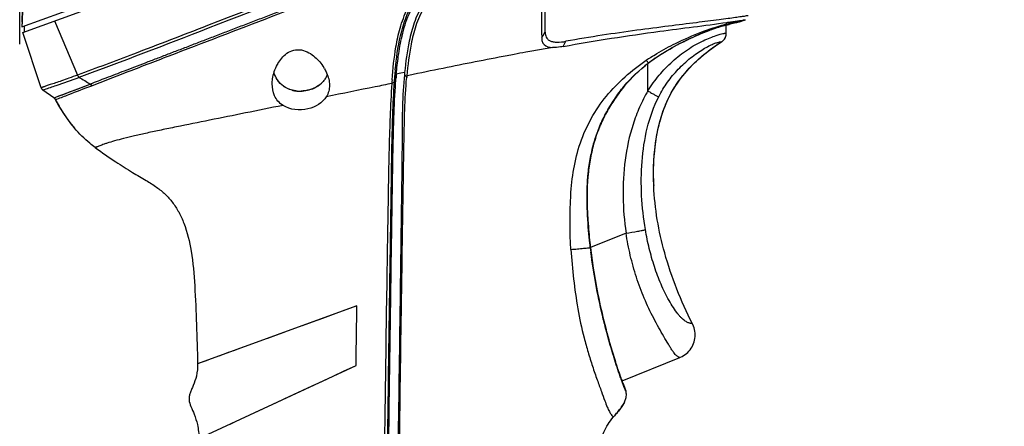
# Model space of a CAD drawing. Header units: millimetres. Extents: x 451 to 748, y 223 to 418.
# Tile 20 of 24: x 570 to 623, y 358 to 380. Entities that reach past the tile are written whole.
import ezdxf

# ---------------------------------------------------------------- set-up
doc = ezdxf.new("R2010")
doc.units = ezdxf.units.MM
doc.header["$LTSCALE"] = 32.67
doc.header["$PDMODE"] = 3
doc.header["$PDSIZE"] = 8
doc.layers.get('0').update_dxf_attribs({"linetype": 'CONTINUOUS'})
doc.layers.get('Defpoints').update_dxf_attribs({"linetype": 'CONTINUOUS'})
doc.layers.add('20_ALL_FEATURES', color=7, linetype='CONTINUOUS')
doc.layers.add('51__DRAFT_DIMS', color=7, linetype='CONTINUOUS')
doc.styles.get("Standard").update_dxf_attribs({"font": 'simfang.ttf'})
doc.dimstyles.new('DIMSTYLE_1', dxfattribs={"dimtxt": 3, "dimasz": 3, "dimexe": 2.5, "dimexo": 0.5, "dimgap": 0.75, "dimtad": 1, "dimdec": 1, "dimlfac": 2, "dimdsep": 46, "dimtxsty": 'STANDARD', "dimblk": '_FILLED', "dimblk1": '_FILLED', "dimblk2": '_FILLED', "dimcen": 0.09, "dimclrd": 256, "dimclre": 256, "dimclrt": 3, "dimadec": 1, "dimazin": 2, "dimtp": 0.3, "dimtm": 0.3, "dimtfac": 1, "dimtdec": 1, "dimtofl": 0, "dimtmove": 0, "dimatfit": 3, "dimldrblk": '_FILLED', "dimfxl": 1, "dimtolj": 1, "dimlwd": -1, "dimarcsym": 0})

# ---------------------------------------------------------------- blocks, each defined once
blk = doc.blocks.new('_FILLED')
at = {"color": 0, "linetype": 'ByBlock'}
blk.add_solid([(0, 0), (-1, 0.167), (-1, -0.167)], dxfattribs=at)
blk = doc.blocks.new('*D69')
at = {"layer": '51__DRAFT_DIMS', "lineweight": -2}
for p, q in [((617.201, 410.651), (644.98, 410.651)), ((589.472, 295.921), (644.98, 295.921))]:
    blk.add_line(p, q, dxfattribs=at)
at = {"layer": '51__DRAFT_DIMS'}
blk.add_line((642.48, 298.921), (642.48, 407.651), dxfattribs=at)
at = {"layer": 'Defpoints', "color": 0}
for p in [(616.701, 410.651), (642.48, 410.651), (588.972, 295.921)]:
    blk.add_point(p, dxfattribs=at)
at = {"layer": '51__DRAFT_DIMS', "linetype": 'ByBlock', "xscale": 3, "yscale": 3, "zscale": 3}
for p, rotation in [((642.48, 410.651), 90), ((642.48, 295.921), 270)]:
    blk.add_blockref('_FILLED', p, dxfattribs=dict(at, rotation=rotation))
at = {"layer": '51__DRAFT_DIMS', "color": 3, "insert": (638.679, 353.222), "char_height": 3, "attachment_point": 2, "rotation": 90}
blk.add_mtext('\\A1;\\A1;{\\C256;229.5}', dxfattribs=at)
blk = doc.blocks.new('*D71')
at = {"layer": '51__DRAFT_DIMS', "lineweight": -2}
for p, q in [((617.201, 410.651), (661.86, 410.651)), ((591.718, 276.282), (661.86, 276.282))]:
    blk.add_line(p, q, dxfattribs=at)
at = {"layer": '51__DRAFT_DIMS'}
blk.add_line((659.36, 279.282), (659.36, 407.651), dxfattribs=at)
at = {"layer": 'Defpoints', "color": 0}
for p in [(616.701, 410.651), (659.36, 410.651), (591.218, 276.282)]:
    blk.add_point(p, dxfattribs=at)
at = {"layer": '51__DRAFT_DIMS', "linetype": 'ByBlock', "xscale": 3, "yscale": 3, "zscale": 3}
for p, rotation in [((659.36, 410.651), 90), ((659.36, 276.282), 270)]:
    blk.add_blockref('_FILLED', p, dxfattribs=dict(at, rotation=rotation))
at = {"layer": '51__DRAFT_DIMS', "color": 3, "insert": (655.558, 343.414), "char_height": 3, "attachment_point": 2, "rotation": 90}
blk.add_mtext('\\A1;\\A1;{\\C256;268.7}', dxfattribs=at)
blk = doc.blocks.new('*D83')
at = {"layer": '51__DRAFT_DIMS', "lineweight": -2}
for p, q in [((569.646, 379.065), (569.646, 416.685)), ((621.781, 388.032), (621.781, 416.685))]:
    blk.add_line(p, q, dxfattribs=at)
at = {"layer": '51__DRAFT_DIMS'}
blk.add_line((618.781, 414.185), (572.646, 414.185), dxfattribs=at)
at = {"layer": 'Defpoints', "color": 0}
for p in [(569.646, 414.185), (621.781, 387.532), (569.646, 378.565)]:
    blk.add_point(p, dxfattribs=at)
at = {"layer": '51__DRAFT_DIMS', "linetype": 'ByBlock', "xscale": 3, "yscale": 3, "zscale": 3, "rotation": 180}
blk.add_blockref('_FILLED', (569.646, 414.185), dxfattribs=at)
at = {"layer": '51__DRAFT_DIMS', "linetype": 'ByBlock', "xscale": 3, "yscale": 3, "zscale": 3}
blk.add_blockref('_FILLED', (621.781, 414.185), dxfattribs=at)
at = {"layer": '51__DRAFT_DIMS', "color": 3, "insert": (595.683, 417.987), "char_height": 3, "attachment_point": 2}
blk.add_mtext('\\A1;\\A1;{\\C256;104.3}', dxfattribs=at)

msp = doc.modelspace()

# ---------------------------------------------------------------- linework, layer by layer
at = {"layer": '20_ALL_FEATURES', "color": 7}
for p, q in [((569.764, 379.999), (620.234, 398.369)), ((569.809, 379.696), (620.287, 398.069)), ((597.964, 379.717), (597.964, 382.82)), ((569.914, 379.734), (569.914, 380.054)), ((571.524, 380.321), (572.761, 377.4)), ((607.722, 379.66), (607.722, 380.102)), ((607.722, 379.659), (607.722, 380.102)), ((607.872, 380.127), (607.872, 380.127)), ((607.872, 380.127), (607.872, 380.127)), ((608.436, 380.338), (608.502, 380.347)), ((608.502, 380.347), (608.757, 380.387)), ((608.502, 380.348), (608.611, 380.364)), ((570.811, 376.719), (569.809, 379.696)), ((598.284, 378.879), (597.964, 378.822)), ((598.356, 378.892), (598.284, 378.879)), ((607.145, 378.983), (607.465, 379.194)), ((607.465, 379.194), (607.5, 379.218)), ((597.137, 378.673), (596.915, 378.633)), ((603.499, 376.546), (603.499, 378.024)), ((603.519, 378.045), (603.651, 378.144)), ((583.351, 377.54), (583.351, 377.54)), ((586.227, 377.418), (586.227, 377.418)), ((589.94, 377.424), (589.827, 377.049)), ((589.942, 377.452), (589.94, 377.424)), ((590.185, 377.502), (589.942, 377.452)), ((590.388, 377.544), (590.185, 377.502)), ((590.615, 377.384), (590.508, 377.362)), ((570.811, 376.719), (570.812, 376.716)), ((570.812, 376.716), (570.827, 376.682)), ((571.676, 376.241), (573.445, 376.914)), ((572.799, 376.669), (572.976, 376.736)), ((572.976, 376.736), (573.445, 376.914)), ((589.7, 376.962), (589.699, 376.949)), ((589.827, 377.049), (589.826, 377.037)), ((570.846, 376.651), (570.87, 376.623)), ((570.87, 376.623), (570.884, 376.611)), ((570.901, 376.597), (570.928, 376.607)), ((570.901, 376.597), (570.903, 376.598)), ((571.492, 376.168), (570.901, 376.597)), ((570.903, 376.598), (570.928, 376.607)), ((571.492, 376.168), (571.565, 376.197)), ((572.553, 376.575), (572.799, 376.669)), ((571.492, 376.168), (571.498, 376.163)), ((571.498, 376.164), (571.522, 376.143)), ((571.522, 376.143), (571.543, 376.119)), ((571.543, 376.119), (571.561, 376.092)), ((571.561, 376.092), (571.759, 375.731)), ((571.567, 376.081), (571.651, 376.111)), ((571.567, 376.081), (571.567, 376.082)), ((571.567, 376.081), (571.759, 375.731)), ((571.759, 375.731), (572.043, 375.274)), ((572.021, 375.308), (572.043, 375.274)), ((572.043, 375.274), (572.347, 374.848)), ((572.347, 374.848), (572.601, 374.534)), ((572.347, 374.848), (572.597, 374.539)), ((572.601, 374.534), (572.597, 374.539)), ((603.813, 371.444), (603.802, 371.849)), ((603.813, 371.43), (603.813, 371.444)), ((602.322, 368.883), (600.4, 368.106)), ((587.818, 364.968), (579.233, 361.843)), ((605.933, 363.931), (605.931, 363.934)), ((605.933, 363.931), (605.931, 363.934)), ((605.957, 363.871), (605.933, 363.931)), ((581.492, 362.665), (581.174, 362.549)), ((602.106, 360.919), (605.214, 362.175)), ((605.214, 362.175), (605.256, 362.193)), ((579.305, 357.81), (587.771, 361.758)), ((602.162, 360.78), (602.163, 360.781)), ((602.206, 359.716), (602.232, 359.765)), ((602.232, 359.765), (602.255, 359.815)), ((602.255, 359.815), (602.26, 359.825)), ((602.255, 359.815), (602.26, 359.825)), ((602.263, 359.833), (602.26, 359.825)), ((601.975, 359.373), (602.012, 359.422)), ((602.012, 359.422), (602.049, 359.471)), ((602.049, 359.471), (602.084, 359.52)), ((602.117, 359.568), (602.148, 359.617)), ((602.148, 359.617), (602.178, 359.667)), ((602.178, 359.666), (602.206, 359.716)), ((601.696, 359.039), (601.631, 358.963)), ((601.695, 359.038), (601.727, 359.075)), ((601.727, 359.075), (601.77, 359.126)), ((601.727, 359.075), (601.77, 359.125)), ((601.77, 359.125), (601.813, 359.176))]:
    msp.add_line(p, q, dxfattribs=at)
for points in [[(570.022, 383.451), (569.976, 383.055), (569.933, 382.644), (569.894, 382.219), (569.858, 381.78), (569.828, 381.327), (569.801, 380.86), (569.778, 380.379), (569.773, 380.252)], [(597.964, 379.717), (597.964, 380.009), (597.964, 380.314), (597.964, 380.63), (597.964, 380.957), (597.964, 381.296), (597.964, 382.023)], [(608.611, 380.364), (608.654, 380.371), (608.739, 380.384)], [(608.739, 380.384), (608.752, 380.386), (608.757, 380.387)], [(607.5, 379.218), (607.533, 379.245), (607.565, 379.275), (607.594, 379.307), (607.621, 379.342), (607.645, 379.379), (607.666, 379.418), (607.684, 379.459), (607.698, 379.501), (607.709, 379.543), (607.717, 379.587)], [(607.717, 379.587), (607.721, 379.631), (607.722, 379.659)], [(604.248, 375.249), (604.36, 375.57), (604.481, 375.872), (604.614, 376.162), (604.758, 376.44), (604.915, 376.707), (605.086, 376.971), (605.275, 377.233), (605.482, 377.491), (605.706, 377.747), (605.951, 378.001), (606.216, 378.252), (606.502, 378.5), (606.811, 378.744), (607.145, 378.983)], [(570.811, 376.719), (570.826, 376.683), (570.846, 376.651)], [(571.492, 376.168), (571.494, 376.169), (571.5, 376.171), (571.512, 376.176), (571.533, 376.184), (571.565, 376.197)], [(571.677, 376.241), (571.763, 376.275), (571.857, 376.311), (571.945, 376.345), (572.033, 376.378), (572.125, 376.414)], [(572.125, 376.414), (572.334, 376.493), (572.553, 376.575)], [(571.567, 376.082), (571.566, 376.085), (571.571, 376.086), (571.582, 376.086), (571.597, 376.092)], [(571.597, 376.092), (571.618, 376.102), (571.65, 376.111)], [(603.802, 371.851), (603.805, 372.37), (603.826, 372.861), (603.863, 373.32), (603.915, 373.752), (603.98, 374.16), (604.058, 374.545), (604.147, 374.907), (604.248, 375.249), (604.36, 375.57), (604.481, 375.872), (604.614, 376.162)], [(603.813, 371.43), (603.802, 371.851), (603.805, 372.37), (603.826, 372.861), (603.863, 373.32), (603.915, 373.752), (603.98, 374.16), (604.058, 374.545), (604.147, 374.907)], [(587.818, 364.968), (587.167, 364.73), (586.546, 364.504), (585.956, 364.29), (585.398, 364.087), (584.87, 363.895)], [(583.888, 363.537), (583.433, 363.371), (582.999, 363.214)], [(605.256, 362.193), (605.341, 362.234), (605.422, 362.281), (605.501, 362.335), (605.575, 362.394), (605.646, 362.458), (605.711, 362.527), (605.772, 362.601), (605.827, 362.679), (605.877, 362.762), (605.92, 362.847), (605.957, 362.936), (605.988, 363.027), (606.012, 363.12), (606.029, 363.214), (606.039, 363.309), (606.043, 363.405), (606.039, 363.501), (606.029, 363.595), (606.011, 363.689), (605.988, 363.781), (605.957, 363.871)], [(605.956, 363.873), (605.956, 363.874), (605.933, 363.931)], [(582.588, 363.064), (582.199, 362.922), (581.492, 362.665)], [(580.881, 362.443), (580.614, 362.346), (580.371, 362.257)], [(579.417, 361.91), (579.279, 361.86), (579.245, 361.847)], [(579.79, 362.045), (579.643, 361.992), (579.417, 361.91)], [(583.062, 359.562), (583.487, 359.76), (583.933, 359.969), (584.404, 360.188), (584.896, 360.418), (585.412, 360.659), (585.958, 360.912), (586.534, 361.179), (587.139, 361.461), (587.771, 361.758)], [(581.584, 358.873), (582.278, 359.196), (582.659, 359.374)], [(601.813, 359.176), (601.855, 359.226), (601.896, 359.275), (601.936, 359.324), (601.975, 359.373)], [(601.813, 359.176), (601.855, 359.226), (601.896, 359.275), (601.936, 359.324)], [(602.049, 359.471), (602.083, 359.52), (602.117, 359.569)], [(580.982, 358.592), (581.272, 358.727), (581.584, 358.873)]]:
    msp.add_lwpolyline(points, dxfattribs=at)
for centre, radius, start, end in [((623.692, 378.117), 53.961, 177.7325, 178.0009), ((610.346, 370.524), 9.943, 103.8648, 106.074), ((611.777, 366.088), 14.572, 103.8194, 105.547), ((603.667, 394.298), 14.813, 289.7716, 289.9718), ((531.045, 419.954), 78.084, 328.71385, 328.98215), ((607.16, 379.66), 0.561, 356.0138, 359.936), ((536.081, 412.361), 71.182, 331.99866, 332.25307), ((611.881, 366.245), 14.479, 117.2117, 118.5952), ((607.179, 379.648), 0.536, 302.2729, 306.9381), ((645.093, 120.521), 262.57, 100.79511, 101.56157), ((631.943, 188.693), 193.143, 100.63694, 100.75066), ((630.23, 197.812), 183.865, 100.43955, 100.63712), ((628.427, 207.667), 173.845, 100.09222, 100.36922), ((610.228, 368.081), 12.2, 122.5737, 123.9759), ((609.186, 370.639), 9.321, 124.5863, 127.5557), ((585.467, 376.916), 2.204, 149.8421, 151.4953), ((583.928, 376.511), 2.474, 29.8045, 31.6448), ((616.638, 375.024), 26.888, 174.8029, 175.2773), ((614.035, 375.26), 24.274, 174.276, 174.8019), ((629.626, 373.887), 39.843, 174.9064, 175.1634), ((601.572, 376.399), 11.242, 174.1542, 174.6991), ((589.611, 376.709), 1.054, 32.5381, 37.2546), ((602.046, 376.31), 11.586, 174.7917, 175.2183), ((773.789, -510.404), 906.488, 101.538434, 101.658048), ((584.678, 377.895), 1.369, 211.8844, 214.1608), ((584.676, 377.893), 1.366, 212.402, 214.0236), ((584.79, 378.26), 1.716, 294.907, 296.297), ((584.811, 378.219), 1.67, 296.2896, 299.1005), ((584.832, 378.18), 1.625, 299.1186, 299.8185), ((585.045, 377.913), 1.282, 320.8383, 322.1642), ((619.28, 374.885), 29.653, 175.6232, 175.9832), ((620.516, 374.703), 30.779, 175.2769, 175.6285), ((571.055, 376.805), 0.259, 207.7527, 215.7969), ((571.056, 376.805), 0.26, 215.7643, 223.8168), ((584.723, 378.134), 1.597, 255.543, 262.3434), ((584.737, 378.229), 1.693, 262.2926, 263.9215), ((584.739, 378.247), 1.711, 263.9194, 264.4296), ((584.738, 378.24), 1.704, 264.4328, 265.3519), ((584.741, 378.281), 1.745, 265.3549, 267.1201), ((584.745, 378.353), 1.818, 267.1343, 272.072), ((584.771, 378.301), 1.761, 290.8891, 294.8974), ((571.345, 375.965), 0.25, 45.0757, 54.0429), ((571.345, 375.966), 0.25, 37.9741, 45.0664), ((571.345, 375.965), 0.251, 27.5436, 37.9607), ((579.707, 380.322), 9.179, 207.5183, 210.0871), ((579.152, 379.999), 8.536, 210.0812, 213.3392), ((578.816, 379.781), 8.136, 213.3589, 214.2697), ((578.576, 379.617), 7.846, 214.26, 216.8603), ((578.349, 379.448), 7.563, 216.8698, 218.0261), ((578.161, 379.3), 7.322, 218.0193, 220.5536), ((617.925, 372.036), 14.125, 180.8485, 182.3999), ((628.891, 371.465), 28.687, 184.4411, 186.7318), ((630.064, 371.604), 29.872, 186.7586, 187.1991), ((604.73, 363.41), 1.311, 24.6925, 26.8935), ((634.446, 372.383), 34.323, 194.5526, 195.1923), ((604.724, 363.407), 1.317, 23.594, 24.6934), ((634.597, 372.423), 34.479, 195.1925, 196.7787), ((633.692, 372.152), 33.534, 196.7805, 197.5984), ((641.581, 374.467), 41.726, 199.1465, 199.7307), ((600.98, 360.388), 1.398, 332.2966, 336.2597), ((601.229, 360.279), 1.127, 336.6684, 341.1198)]:
    msp.add_arc(centre, radius, start, end, dxfattribs=at)
for points, knots in [([(619.556, 394.62), (618.541, 394.227), (617.016, 393.646), (614.987, 392.861), (613.462, 392.279), (611.937, 391.697), (609.909, 390.907), (606.349, 389.554), (601.276, 387.598), (595.197, 385.266), (590.151, 383.328), (586.639, 381.98), (584.656, 381.22), (583.431, 380.748), (582.461, 380.371), (581.74, 380.1), (581.028, 379.827), (580.327, 379.551), (579.633, 379.292), (579.065, 379.072), (578.619, 378.895), (578.179, 378.731), (577.643, 378.53), (577.02, 378.278), (576.413, 378.06), (575.84, 377.83), (575.133, 377.563), (574.338, 377.256), (573.725, 377.023), (573.445, 376.914)], [0, 0, 0, 0, 0.066078, 0.09912, 0.132164, 0.16521, 0.198258, 0.264355, 0.396518, 0.528496, 0.659803, 0.724796, 0.756965, 0.788784, 0.804527, 0.820159, 0.835604, 0.850834, 0.86588, 0.880606, 0.887841, 0.895032, 0.9091, 0.92265, 0.935807, 0.948282, 0.960167, 0.981713, 1, 1, 1, 1]), ([(573.526, 376.831), (574.134, 377.068), (575.523, 377.602), (578.754, 378.844), (583.358, 380.607), (589.198, 382.845), (597.258, 385.937), (607.404, 389.828), (615.53, 392.949), (619.597, 394.507)], [0, 0, 0, 0, 0.039675, 0.090499, 0.210444, 0.339366, 0.470754, 0.735229, 1, 1, 1, 1]), ([(607.299, 390.664), (604.199, 389.473), (598.013, 387.095), (588.834, 383.563), (581.425, 380.707), (576.103, 378.654), (573.767, 377.771), (572.761, 377.4)], [0, 0, 0, 0, 0.269279, 0.537435, 0.797489, 0.913118, 1, 1, 1, 1]), ([(572.847, 377.282), (575.18, 378.146), (580.488, 380.199), (588.885, 383.431), (598.061, 386.961), (604.249, 389.34), (607.35, 390.531)], [0, 0, 0, 0, 0.201899, 0.461905, 0.730343, 1, 1, 1, 1]), ([(589.714, 377.148), (589.759, 377.74), (589.856, 378.676), (590.13, 379.96), (590.509, 381.007), (591.147, 381.999), (592.063, 382.805), (593.136, 383.414), (594.269, 383.918), (595.422, 384.385), (596.968, 384.993), (598.908, 385.743), (601.243, 386.628), (603.194, 387.355), (604.759, 387.928), (605.934, 388.354), (607.115, 388.763), (608.111, 389.069), (608.921, 389.265), (609.535, 389.382), (610.154, 389.453), (610.777, 389.379), (611.328, 389.098), (611.753, 388.678), (612.09, 388.209), (612.458, 387.58), (612.826, 386.81), (613.277, 385.73), (613.687, 384.638), (614.046, 383.626), (614.232, 383.09), (614.304, 382.88)], [0, 0, 0, 0, 0.052675, 0.083341, 0.116277, 0.150942, 0.186798, 0.223266, 0.259992, 0.296783, 0.333632, 0.407414, 0.481272, 0.555174, 0.592135, 0.6291, 0.666068, 0.703031, 0.721507, 0.739975, 0.758404, 0.776692, 0.79466, 0.812182, 0.829227, 0.845743, 0.87684, 0.904801, 0.94963, 0.980298, 1, 1, 1, 1]), ([(589.882, 377.681), (589.944, 378.299), (590.073, 379.266), (590.451, 380.561), (590.957, 381.561), (591.745, 382.429), (592.746, 383.091), (593.842, 383.619), (594.977, 384.09), (596.124, 384.544), (597.661, 385.143), (599.588, 385.882), (601.906, 386.757), (603.844, 387.474), (605.397, 388.04), (606.564, 388.456), (607.543, 388.78), (608.334, 389.007), (608.933, 389.153), (609.533, 389.269), (610.131, 389.34), (610.722, 389.276), (611.241, 389.009), (611.642, 388.608), (612.065, 388.013), (612.472, 387.243), (612.865, 386.354), (613.261, 385.36), (613.623, 384.377), (613.938, 383.478), (614.101, 383.006), (614.165, 382.823)], [0, 0, 0, 0, 0.056489, 0.088535, 0.122371, 0.157589, 0.193891, 0.230923, 0.268252, 0.305717, 0.343241, 0.418374, 0.493579, 0.56882, 0.606447, 0.644047, 0.681581, 0.700303, 0.718991, 0.73762, 0.755959, 0.773664, 0.790871, 0.807926, 0.824797, 0.857206, 0.886958, 0.913274, 0.954595, 0.982351, 1, 1, 1, 1]), ([(589.942, 377.452), (589.971, 377.771), (590.046, 378.459), (590.234, 379.552), (590.593, 380.741), (591.293, 381.905), (592.392, 382.808), (593.677, 383.457), (595.017, 384.016), (596.371, 384.551), (597.73, 385.079), (599.548, 385.777), (601.369, 386.466), (603.196, 387.146), (604.568, 387.65), (605.713, 388.065), (606.633, 388.388), (607.327, 388.62), (608.025, 388.835), (608.732, 389.023), (609.328, 389.147), (609.81, 389.218), (610.173, 389.243), (610.535, 389.212), (610.991, 389.074), (611.459, 388.714), (611.86, 388.176), (612.184, 387.623), (612.455, 387.078), (612.755, 386.412), (613.057, 385.669), (613.35, 384.894), (613.619, 384.154), (613.843, 383.516), (614.027, 382.986), (614.114, 382.734), (614.147, 382.638)], [0, 0, 0, 0, 0.029028, 0.062695, 0.100332, 0.140977, 0.183613, 0.2272, 0.27108, 0.31506, 0.359092, 0.403161, 0.491372, 0.535501, 0.57964, 0.623786, 0.64586, 0.667935, 0.690009, 0.712077, 0.73413, 0.745147, 0.756139, 0.767067, 0.777868, 0.79882, 0.819062, 0.838463, 0.856866, 0.874107, 0.904606, 0.929514, 0.949174, 0.975888, 0.990769, 1, 1, 1, 1]), ([(595.398, 383.734), (595.018, 383.582), (594.261, 383.274), (593.153, 382.765), (592.292, 382.227), (591.719, 381.676), (591.261, 381.071), (590.883, 380.248), (590.564, 379.013), (590.446, 378.111), (590.388, 377.544)], [0, 0, 0, 0, 0.142013, 0.283442, 0.423027, 0.491424, 0.558195, 0.685226, 0.802332, 1, 1, 1, 1]), ([(595.497, 383.611), (595.114, 383.457), (594.351, 383.146), (593.232, 382.634), (592.363, 382.092), (591.789, 381.532), (591.336, 380.918), (590.97, 380.084), (590.668, 378.839), (590.56, 377.932), (590.508, 377.362)], [0, 0, 0, 0, 0.142343, 0.284092, 0.423935, 0.492385, 0.559129, 0.685925, 0.802728, 1, 1, 1, 1]), ([(569.773, 380.252), (569.784, 380.517), (569.833, 381.562), (569.919, 382.607), (570.014, 383.382)], [0, 0, 0, 0, 0.253474, 1, 1, 1, 1]), ([(597.751, 382.738), (597.753, 382.417), (597.76, 381.305), (597.768, 380.194), (597.774, 379.404)], [0, 0, 0, 0, 0.289067, 1, 1, 1, 1]), ([(608.907, 380.601), (608.894, 380.597), (608.836, 380.593), (608.708, 380.568), (608.491, 380.539), (608.184, 380.495), (607.787, 380.441), (607.088, 380.349), (606.021, 380.214), (604.544, 380.031), (602.851, 379.812), (601.003, 379.549), (599.73, 379.338), (599.078, 379.221)], [0, 0, 0, 0, 0.004272, 0.017287, 0.039359, 0.070604, 0.110995, 0.160314, 0.283865, 0.435965, 0.610103, 0.799902, 1, 1, 1, 1]), ([(598.93, 378.942), (600.657, 379.266), (603.601, 379.705), (606.553, 380.073), (607.759, 380.241)], [0, 0, 0, 0, 0.590652, 1, 1, 1, 1]), ([(604.994, 379.111), (605.454, 379.338), (606.32, 379.715), (607.216, 380.015), (607.63, 380.129)], [0, 0, 0, 0, 0.543898, 1, 1, 1, 1]), ([(605.08, 379.032), (605.402, 379.203), (606.058, 379.52), (606.733, 379.797), (607.077, 379.916)], [0, 0, 0, 0, 0.50002, 1, 1, 1, 1]), ([(606.803, 379.811), (606.852, 379.83), (607.022, 379.893), (607.195, 379.951), (607.319, 379.989)], [0, 0, 0, 0, 0.288041, 1, 1, 1, 1]), ([(607.077, 379.916), (607.123, 379.931), (607.294, 379.989), (607.467, 380.042), (607.593, 380.078)], [0, 0, 0, 0, 0.27104, 1, 1, 1, 1]), ([(607.319, 379.989), (607.42, 380.02), (607.573, 380.065), (607.744, 380.108), (607.819, 380.125), (607.85, 380.129), (607.863, 380.131), (607.872, 380.129), (607.872, 380.127)], [0, 0, 0, 0, 0.554772, 0.839702, 0.91762, 0.966049, 0.991413, 1, 1, 1, 1]), ([(607.63, 380.129), (607.778, 380.17), (608.127, 380.261), (608.479, 380.339), (608.684, 380.37)], [0, 0, 0, 0, 0.426789, 1, 1, 1, 1]), ([(607.759, 380.241), (607.828, 380.25), (608.053, 380.282), (608.279, 380.314), (608.436, 380.338)], [0, 0, 0, 0, 0.302386, 1, 1, 1, 1]), ([(607.964, 380.177), (607.991, 380.183), (608.046, 380.197), (608.116, 380.212), (608.171, 380.224), (608.213, 380.232), (608.249, 380.238), (608.275, 380.241), (608.292, 380.243), (608.297, 380.239)], [0, 0, 0, 0, 0.250202, 0.500829, 0.625931, 0.751312, 0.876593, 0.939301, 1, 1, 1, 1]), ([(597.774, 379.404), (597.775, 379.339), (597.789, 379.209), (597.943, 378.951), (598.196, 378.9), (598.356, 378.892)], [0, 0, 0, 0, 0.225698, 0.443772, 1, 1, 1, 1]), ([(597.964, 379.717), (597.964, 379.624), (597.984, 379.479), (598.099, 379.322), (598.233, 379.236), (598.408, 379.187), (598.695, 379.165), (598.923, 379.193), (599.078, 379.221)], [0, 0, 0, 0, 0.195134, 0.291554, 0.398203, 0.523596, 0.669054, 1, 1, 1, 1]), ([(603.499, 376.546), (603.68, 376.841), (604.085, 377.404), (604.803, 378.151), (605.475, 378.683), (606.042, 379.036), (606.455, 379.251), (606.832, 379.409), (607.142, 379.519), (607.369, 379.592), (607.51, 379.629), (607.589, 379.646), (607.63, 379.653), (607.661, 379.657), (607.685, 379.66), (607.701, 379.66), (607.713, 379.661), (607.718, 379.66), (607.722, 379.66), (607.722, 379.659)], [0, 0, 0, 0, 0.192425, 0.38453, 0.574813, 0.667552, 0.755547, 0.833492, 0.895058, 0.938315, 0.966313, 0.976029, 0.983559, 0.989289, 0.99354, 0.996574, 0.998562, 0.999656, 1, 1, 1, 1]), ([(605.26, 379.122), (605.392, 379.19), (605.897, 379.44), (606.415, 379.664), (606.803, 379.811)], [0, 0, 0, 0, 0.264324, 1, 1, 1, 1]), ([(607.501, 379.219), (607.564, 379.266), (607.67, 379.388), (607.715, 379.543), (607.72, 379.621)], [0, 0, 0, 0, 0.500038, 1, 1, 1, 1]), ([(598.93, 378.942), (598.881, 378.932), (598.691, 378.901), (598.497, 378.885), (598.356, 378.892)], [0, 0, 0, 0, 0.26307, 1, 1, 1, 1]), ([(603.651, 378.144), (603.765, 378.228), (604.224, 378.55), (604.71, 378.835), (605.08, 379.032)], [0, 0, 0, 0, 0.251615, 1, 1, 1, 1]), ([(603.66, 378.362), (603.768, 378.431), (604.202, 378.699), (604.652, 378.942), (604.994, 379.111)], [0, 0, 0, 0, 0.251299, 1, 1, 1, 1]), ([(603.802, 371.827), (603.796, 372.208), (603.816, 372.961), (603.943, 374.064), (604.181, 375.112), (604.548, 376.089), (605.062, 376.983), (605.72, 377.798), (606.522, 378.548), (607.135, 378.986), (607.465, 379.194)], [0, 0, 0, 0, 0.132229, 0.260387, 0.384115, 0.503531, 0.620644, 0.739681, 0.864872, 1, 1, 1, 1]), ([(604.082, 376.238), (604.221, 376.507), (604.537, 377.026), (605.022, 377.611), (605.453, 378.033), (605.791, 378.323), (606.134, 378.581), (606.463, 378.798), (606.757, 378.964), (606.998, 379.076), (607.176, 379.142), (607.3, 379.176), (607.379, 379.19), (607.425, 379.195), (607.447, 379.195), (607.458, 379.195), (607.461, 379.194), (607.466, 379.195), (607.465, 379.194)], [0, 0, 0, 0, 0.196136, 0.392898, 0.491086, 0.587918, 0.681758, 0.768967, 0.843598, 0.900859, 0.940863, 0.967115, 0.983659, 0.993478, 0.996519, 0.998535, 0.999655, 1, 1, 1, 1]), ([(583.561, 378.023), (583.622, 378.127), (583.764, 378.331), (584.043, 378.594), (584.411, 378.773), (584.838, 378.781), (585.232, 378.627), (585.656, 378.319), (585.904, 378.019), (586.034, 377.809)], [0, 0, 0, 0, 0.115727, 0.236678, 0.364585, 0.499163, 0.633793, 0.762906, 1, 1, 1, 1]), ([(583.254, 376.933), (583.255, 377.02), (583.283, 377.378), (583.4, 377.728), (583.53, 377.968)], [0, 0, 0, 0, 0.240796, 1, 1, 1, 1]), ([(599.353, 368.006), (599.295, 368.969), (599.275, 370.422), (599.469, 372.346), (599.818, 373.759), (600.411, 375.089), (601.232, 376.291), (602.241, 377.338), (603.01, 377.928), (603.41, 378.198)], [0, 0, 0, 0, 0.249881, 0.374982, 0.499965, 0.624958, 0.749966, 0.875014, 1, 1, 1, 1]), ([(603.504, 378.029), (603.044, 377.675), (602.406, 377.07), (601.711, 376.138), (601.257, 375.392), (600.875, 374.607), (600.588, 373.782), (600.392, 372.932), (600.309, 372.356), (600.28, 372.067)], [0, 0, 0, 0, 0.249702, 0.374753, 0.499809, 0.624857, 0.749895, 0.874957, 1, 1, 1, 1]), ([(600.281, 372.107), (600.311, 372.398), (600.395, 372.964), (600.587, 373.786), (600.859, 374.576), (601.228, 375.346), (601.68, 376.099), (602.388, 377.06), (603.045, 377.682), (603.519, 378.045)], [0, 0, 0, 0, 0.126097, 0.246456, 0.363807, 0.485817, 0.613994, 0.742533, 1, 1, 1, 1]), ([(603.41, 378.198), (603.424, 378.181), (603.451, 378.148), (603.483, 378.101), (603.506, 378.069), (603.515, 378.052), (603.519, 378.046), (603.519, 378.045)], [0, 0, 0, 0, 0.354693, 0.672554, 0.904162, 0.97211, 1, 1, 1, 1]), ([(572.761, 377.4), (572.608, 377.345), (572.322, 377.241), (571.925, 377.1), (571.589, 376.984), (571.315, 376.893), (571.125, 376.83), (571.004, 376.789), (570.935, 376.765), (570.884, 376.746), (570.842, 376.733), (570.827, 376.723), (570.81, 376.722), (570.811, 376.719)], [0, 0, 0, 0, 0.237039, 0.441089, 0.61246, 0.752014, 0.860671, 0.903462, 0.93851, 0.965712, 0.984953, 0.996271, 1, 1, 1, 1]), ([(570.988, 376.628), (571.196, 376.702), (571.817, 376.906), (572.432, 377.129), (572.838, 377.279)], [0, 0, 0, 0, 0.337955, 1, 1, 1, 1]), ([(572.761, 377.4), (572.766, 377.388), (572.778, 377.364), (572.812, 377.328), (572.831, 377.298), (572.847, 377.282)], [0, 0, 0, 0, 0.270708, 0.544127, 1, 1, 1, 1]), ([(572.838, 377.279), (572.947, 377.229), (573.148, 377.103), (573.346, 376.976), (573.445, 376.914)], [0, 0, 0, 0, 0.506616, 1, 1, 1, 1]), ([(586.049, 377.116), (586.068, 377.14), (586.138, 377.234), (586.194, 377.338), (586.227, 377.418)], [0, 0, 0, 0, 0.255689, 1, 1, 1, 1]), ([(586.074, 377.741), (586.116, 377.668), (586.256, 377.393), (586.338, 377.084), (586.34, 376.858)], [0, 0, 0, 0, 0.268679, 1, 1, 1, 1]), ([(590.376, 377.44), (590.322, 376.86), (590.266, 376.022), (590.261, 374.854), (590.252, 373.795), (590.237, 372.353), (590.212, 370.394), (590.176, 367.767), (590.113, 363.052), (590.013, 356.099), (589.898, 346.086), (589.824, 336.243), (589.8, 329.484), (589.805, 326.927)], [0, 0, 0, 0, 0.034563, 0.049803, 0.069378, 0.09745, 0.135456, 0.185691, 0.253491, 0.415477, 0.598632, 0.848144, 1, 1, 1, 1]), ([(589.885, 326.926), (589.88, 329.488), (589.907, 336.258), (589.982, 346.11), (590.097, 356.132), (590.201, 363.923), (590.292, 369.713), (590.341, 373.081), (590.374, 374.719), (590.401, 375.861), (590.448, 376.693), (590.499, 377.278)], [0, 0, 0, 0, 0.152599, 0.403295, 0.586977, 0.749689, 0.867444, 0.931921, 0.950385, 0.965022, 1, 1, 1, 1]), ([(589.889, 376.77), (589.891, 376.809), (589.902, 376.968), (589.915, 377.126), (589.925, 377.246)], [0, 0, 0, 0, 0.243858, 1, 1, 1, 1]), ([(571.651, 376.111), (571.866, 376.187), (572.49, 376.43), (573.114, 376.672), (573.526, 376.831)], [0, 0, 0, 0, 0.341416, 1, 1, 1, 1]), ([(583.835, 375.766), (583.734, 375.83), (583.554, 375.984), (583.31, 376.372), (583.252, 376.713), (583.254, 376.933)], [0, 0, 0, 0, 0.265848, 0.513856, 1, 1, 1, 1]), ([(584.6, 376.541), (584.38, 376.559), (583.965, 376.674), (583.651, 376.969), (583.543, 377.129)], [0, 0, 0, 0, 0.533794, 1, 1, 1, 1]), ([(584.324, 376.587), (584.16, 376.63), (583.859, 376.764), (583.631, 377), (583.545, 377.126)], [0, 0, 0, 0, 0.526346, 1, 1, 1, 1]), ([(584.6, 376.541), (584.689, 376.534), (585.034, 376.532), (585.379, 376.628), (585.603, 376.749)], [0, 0, 0, 0, 0.260456, 1, 1, 1, 1]), ([(585.603, 376.749), (585.648, 376.773), (585.814, 376.873), (585.961, 377.005), (586.049, 377.116)], [0, 0, 0, 0, 0.266239, 1, 1, 1, 1]), ([(585.879, 376.939), (585.861, 376.923), (585.786, 376.861), (585.704, 376.806), (585.64, 376.77)], [0, 0, 0, 0, 0.242434, 1, 1, 1, 1]), ([(589.699, 376.949), (589.403, 376.888), (588.226, 376.649), (587.049, 376.412), (586.168, 376.234)], [0, 0, 0, 0, 0.251755, 1, 1, 1, 1]), ([(586.34, 376.858), (586.341, 376.749), (586.316, 376.53), (586.226, 376.327), (586.168, 376.235)], [0, 0, 0, 0, 0.497196, 1, 1, 1, 1]), ([(589.699, 376.949), (589.656, 376.348), (589.615, 375.353), (589.554, 373.854), (589.527, 372.425), (589.5, 370.85), (589.463, 368.695), (589.404, 364.901), (589.326, 359.477), (589.249, 352.968), (589.177, 346.457), (589.121, 339.947), (589.082, 333.436), (589.069, 329.096), (589.072, 326.926)], [0, 0, 0, 0, 0.036108, 0.059714, 0.089933, 0.121832, 0.15417, 0.2192, 0.349315, 0.479451, 0.609588, 0.739723, 0.86986, 1, 1, 1, 1]), ([(589.826, 377.037), (589.78, 376.437), (589.708, 374.922), (589.67, 372.328), (589.622, 369.249), (589.557, 364.916), (589.481, 359.489), (589.399, 352.977), (589.329, 346.464), (589.273, 339.952), (589.234, 333.439), (589.222, 329.097), (589.225, 326.926)], [0, 0, 0, 0, 0.035972, 0.090798, 0.155299, 0.220269, 0.350219, 0.480175, 0.610131, 0.740087, 0.870043, 1, 1, 1, 1]), ([(589.301, 326.926), (589.299, 329.067), (589.311, 333.35), (589.349, 339.774), (589.404, 346.198), (589.472, 352.622), (589.552, 359.046), (589.627, 364.399), (589.69, 368.677), (589.741, 371.81), (589.78, 374.507), (589.846, 376.136), (589.889, 376.77)], [0, 0, 0, 0, 0.128874, 0.257747, 0.38662, 0.515492, 0.644364, 0.773232, 0.837664, 0.901873, 0.961771, 1, 1, 1, 1]), ([(589.826, 377.037), (589.818, 377.013), (589.782, 376.968), (589.728, 376.951), (589.699, 376.949)], [0, 0, 0, 0, 0.468231, 1, 1, 1, 1]), ([(589.827, 377.049), (589.819, 377.026), (589.783, 376.981), (589.729, 376.964), (589.7, 376.962)], [0, 0, 0, 0, 0.459883, 1, 1, 1, 1]), ([(570.928, 376.607), (570.932, 376.608), (570.952, 376.616), (570.972, 376.623), (570.988, 376.628)], [0, 0, 0, 0, 0.19619, 1, 1, 1, 1]), ([(571.565, 376.197), (571.573, 376.2), (571.61, 376.215), (571.647, 376.229), (571.676, 376.241)], [0, 0, 0, 0, 0.209077, 1, 1, 1, 1]), ([(586.168, 376.235), (585.957, 375.9), (585.155, 375.421), (584.217, 375.523), (583.835, 375.766)], [0, 0, 0, 0, 0.466432, 1, 1, 1, 1]), ([(585.399, 376.656), (585.354, 376.639), (585.163, 376.575), (584.962, 376.542), (584.81, 376.537)], [0, 0, 0, 0, 0.242426, 1, 1, 1, 1]), ([(603.499, 376.546), (603.33, 376.263), (603.03, 375.676), (602.564, 374.443), (602.221, 372.825), (602.117, 370.849), (602.226, 369.534), (602.322, 368.883)], [0, 0, 0, 0, 0.125052, 0.250113, 0.500007, 0.749994, 1, 1, 1, 1]), ([(603.363, 369.072), (603.261, 369.678), (603.124, 370.899), (603.144, 372.738), (603.406, 374.547), (603.808, 375.703), (604.082, 376.238)], [0, 0, 0, 0, 0.252024, 0.503228, 0.753014, 1, 1, 1, 1]), ([(603.499, 376.546), (603.562, 376.509), (603.681, 376.439), (603.847, 376.348), (603.978, 376.282), (604.052, 376.247), (604.082, 376.238)], [0, 0, 0, 0, 0.332104, 0.627671, 0.857193, 1, 1, 1, 1]), ([(583.836, 375.765), (583.161, 375.63), (581.842, 375.366), (579.927, 374.981), (578.412, 374.675), (577.29, 374.444), (576.539, 374.285), (575.864, 374.135), (575.277, 373.995), (574.784, 373.864), (574.437, 373.759), (574.209, 373.683), (574.075, 373.635), (573.963, 373.593), (573.875, 373.559), (573.808, 373.531), (573.765, 373.514), (573.741, 373.503), (573.729, 373.498), (573.724, 373.495), (573.719, 373.494), (573.719, 373.493)], [0, 0, 0, 0, 0.198837, 0.388794, 0.564835, 0.64549, 0.719848, 0.7868, 0.845289, 0.894509, 0.934056, 0.950184, 0.963931, 0.97534, 0.984476, 0.991419, 0.996256, 0.997913, 0.999081, 0.999772, 1, 1, 1, 1]), ([(573.719, 373.493), (573.619, 373.567), (573.216, 373.881), (572.852, 374.242), (572.601, 374.534)], [0, 0, 0, 0, 0.245457, 1, 1, 1, 1]), ([(573.719, 373.493), (574.083, 373.226), (574.745, 372.765), (575.667, 372.189), (576.41, 371.754), (577.01, 371.383), (577.497, 370.996), (577.898, 370.545), (578.235, 370.017), (578.629, 369.151), (578.94, 367.806), (579.097, 365.973), (579.173, 363.948), (579.216, 362.55), (579.233, 361.843)], [0, 0, 0, 0, 0.096432, 0.172221, 0.232091, 0.280488, 0.3227, 0.364592, 0.408615, 0.456211, 0.567083, 0.701125, 0.848982, 1, 1, 1, 1]), ([(600.305, 369.019), (600.258, 369.556), (600.197, 370.585), (600.23, 371.618), (600.281, 372.107)], [0, 0, 0, 0, 0.522894, 1, 1, 1, 1]), ([(605.899, 364.003), (605.281, 365.221), (604.309, 367.636), (603.866, 370.211), (603.813, 371.43)], [0, 0, 0, 0, 0.528114, 1, 1, 1, 1]), ([(600.4, 368.088), (600.39, 368.169), (600.355, 368.479), (600.324, 368.789), (600.305, 369.019)], [0, 0, 0, 0, 0.260508, 1, 1, 1, 1]), ([(602.322, 368.883), (602.53, 368.913), (602.82, 368.958), (603.167, 369.025), (603.306, 369.056), (603.363, 369.072)], [0, 0, 0, 0, 0.596137, 0.831621, 1, 1, 1, 1]), ([(605.214, 362.175), (605.213, 362.175), (605.211, 362.176), (605.206, 362.178), (605.197, 362.182), (605.178, 362.19), (605.146, 362.207), (605.098, 362.238), (605.039, 362.286), (604.969, 362.355), (604.89, 362.45), (604.803, 362.572), (604.706, 362.724), (604.556, 362.974), (604.346, 363.332), (604.076, 363.796), (603.804, 364.299), (603.542, 364.828), (603.298, 365.376), (603.076, 365.938), (602.809, 366.703), (602.534, 367.681), (602.381, 368.48), (602.322, 368.883)], [0, 0, 0, 0, 0.00025, 0.001006, 0.002293, 0.004124, 0.009425, 0.017008, 0.027131, 0.040218, 0.056647, 0.076883, 0.101173, 0.129354, 0.195106, 0.268847, 0.346707, 0.426619, 0.507614, 0.589197, 0.671117, 0.835421, 1, 1, 1, 1]), ([(605.899, 364.003), (605.899, 364.002), (605.896, 364.002), (605.893, 364.002), (605.884, 364.003), (605.868, 364.004), (605.838, 364.008), (605.794, 364.017), (605.737, 364.032), (605.639, 364.067), (605.495, 364.143), (605.35, 364.266), (605.221, 364.403), (605.063, 364.593), (604.861, 364.877), (604.628, 365.261), (604.406, 365.684), (604.201, 366.132), (604.015, 366.598), (603.79, 367.239), (603.558, 368.062), (603.421, 368.734), (603.363, 369.072)], [0, 0, 0, 0, 0.000242, 0.001014, 0.002331, 0.0042, 0.009625, 0.017348, 0.027398, 0.039633, 0.070074, 0.109905, 0.135896, 0.166021, 0.235825, 0.313324, 0.394989, 0.479023, 0.564457, 0.650805, 0.824917, 1, 1, 1, 1]), ([(599.353, 368.006), (599.467, 368.016), (599.64, 368.031), (599.867, 368.053), (600.028, 368.068), (600.169, 368.08), (600.27, 368.088), (600.334, 368.091), (600.368, 368.092), (600.386, 368.091), (600.399, 368.091), (600.4, 368.088)], [0, 0, 0, 0, 0.328328, 0.494985, 0.651498, 0.789013, 0.898691, 0.940339, 0.971743, 0.991863, 1, 1, 1, 1]), ([(599.353, 368.006), (599.386, 367.471), (599.479, 366.403), (599.703, 364.81), (599.981, 363.498), (600.271, 362.469), (600.508, 361.716), (600.75, 361.008), (600.978, 360.393), (601.158, 359.9), (601.291, 359.535), (601.409, 359.286), (601.505, 359.124), (601.573, 359.027), (601.615, 358.987), (601.628, 358.973)], [0, 0, 0, 0, 0.171249, 0.342523, 0.513729, 0.59914, 0.684105, 0.766031, 0.838198, 0.893839, 0.933733, 0.962039, 0.981645, 0.993962, 1, 1, 1, 1]), ([(600.402, 368.102), (600.445, 367.734), (600.645, 366.273), (600.947, 364.827), (601.224, 363.758)], [0, 0, 0, 0, 0.251282, 1, 1, 1, 1]), ([(601.246, 363.658), (601.177, 363.923), (600.831, 365.308), (600.572, 366.715), (600.428, 367.86)], [0, 0, 0, 0, 0.191573, 1, 1, 1, 1]), ([(601.636, 362.288), (601.608, 362.382), (601.47, 362.836), (601.342, 363.294), (601.246, 363.658)], [0, 0, 0, 0, 0.205673, 1, 1, 1, 1]), ([(602.055, 361.016), (602.025, 361.102), (601.878, 361.524), (601.741, 361.949), (601.636, 362.288)], [0, 0, 0, 0, 0.2044, 1, 1, 1, 1]), ([(601.727, 362.013), (601.791, 361.81), (601.882, 361.533), (601.997, 361.203), (602.057, 361.035), (602.101, 360.918), (602.129, 360.842), (602.149, 360.803), (602.156, 360.783), (602.161, 360.78)], [0, 0, 0, 0, 0.487828, 0.668235, 0.803354, 0.896569, 0.955309, 0.987672, 1, 1, 1, 1]), ([(579.233, 361.843), (579.239, 361.622), (579.199, 361.218), (579.039, 360.766), (578.91, 360.466), (578.831, 360.271), (578.777, 360.087), (578.763, 359.839), (578.875, 359.515), (579.072, 359.088), (579.256, 358.512), (579.302, 358.063), (579.305, 357.81)], [0, 0, 0, 0, 0.158463, 0.286998, 0.342588, 0.392706, 0.43785, 0.479849, 0.568754, 0.678967, 0.818489, 1, 1, 1, 1]), ([(602.238, 360.523), (602.224, 360.557), (602.161, 360.72), (602.102, 360.885), (602.055, 361.016)], [0, 0, 0, 0, 0.205313, 1, 1, 1, 1]), ([(602.161, 360.78), (602.161, 360.78), (602.162, 360.78), (602.162, 360.78), (602.162, 360.78)], [0, 0, 0, 0, 0.562779, 1, 1, 1, 1]), ([(602.304, 360.38), (602.304, 360.377), (602.289, 360.395), (602.285, 360.414), (602.26, 360.466), (602.246, 360.502), (602.238, 360.523)], [0, 0, 0, 0, 0.047973, 0.235907, 0.55763, 1, 1, 1, 1]), ([(602.295, 359.915), (602.32, 359.99), (602.354, 360.146), (602.331, 360.306), (602.304, 360.38)], [0, 0, 0, 0, 0.502983, 1, 1, 1, 1]), ([(602.218, 359.738), (602.184, 359.674), (602.031, 359.425), (601.838, 359.205), (601.696, 359.039)], [0, 0, 0, 0, 0.246668, 1, 1, 1, 1]), ([(600.645, 326.926), (600.664, 328.575), (600.693, 331.76), (600.715, 336.355), (600.719, 340.624), (600.712, 343.997), (600.704, 346.584), (600.698, 348.464), (600.693, 350.308), (600.69, 352.117), (600.692, 353.599), (600.697, 354.763), (600.701, 355.62), (600.724, 356.475), (600.828, 357.336), (601.095, 358.2), (601.428, 358.722), (601.631, 358.963)], [0, 0, 0, 0, 0.153491, 0.296342, 0.427698, 0.550792, 0.610199, 0.66849, 0.725723, 0.781877, 0.836781, 0.863678, 0.890168, 0.916548, 0.943285, 0.970675, 1, 1, 1, 1]), ([(601.628, 358.973), (601.629, 358.971), (601.632, 358.968), (601.632, 358.964), (601.631, 358.963)], [0, 0, 0, 0, 0.626689, 1, 1, 1, 1])]:
    msp.add_open_spline(points, degree=3, knots=knots, dxfattribs=at)
for points in [[(608.297, 380.239), (608.36, 380.254), (608.423, 380.272), (608.485, 380.292)], [(608.485, 380.292), (608.55, 380.313), (608.614, 380.335), (608.678, 380.358)], [(603.895, 378.313), (604.234, 378.547), (604.589, 378.761), (604.951, 378.958)], [(583.522, 377.161), (583.448, 377.278), (583.391, 377.407), (583.351, 377.54)], [(590.45, 377.347), (590.426, 377.377), (590.401, 377.408), (590.377, 377.438)], [(570.826, 376.684), (570.82, 376.695), (570.815, 376.707), (570.811, 376.719)], [(573.445, 376.914), (573.477, 376.893), (573.505, 376.864), (573.526, 376.831)], [(586.039, 377.104), (585.991, 377.044), (585.937, 376.989), (585.879, 376.939)], [(570.901, 376.597), (570.889, 376.605), (570.878, 376.615), (570.868, 376.625)], [(600.28, 372.067), (600.187, 371.13), (600.218, 370.182), (600.29, 369.244)], [(587.771, 361.758), (587.786, 362.828), (587.801, 363.898), (587.818, 364.968)]]:
    msp.add_open_spline(points, degree=3, dxfattribs=at)

# ---------------------------------------------------------------- dimensions: what is measured, and where the dimension line sits
at = {"layer": '51__DRAFT_DIMS', "color": 4}
for base, p1, p2, angle, picture, middle in [((569.646, 414.185), (621.781, 387.532), (569.646, 378.565), 180, '*D83', (595.683, 414.185)), ((659.36, 410.651), (591.218, 276.282), (616.701, 410.651), 90, '*D71', (659.36, 343.414))]:
    dim = msp.add_linear_dim(base=base, p1=p1, p2=p2, angle=angle, text='\\A1;{\\C256;<>}', dimstyle='DIMSTYLE_1', override={"dimtxsty": 'STANDARD'}, dxfattribs=at)
    dim.commit()
    dim.dimension.update_dxf_attribs({"geometry": picture, "text_midpoint": middle, "dimtype": 160})
dim = msp.add_linear_dim(base=(642.48, 410.651), p1=(588.972, 295.921), p2=(616.701, 410.651), angle=90, text='\\A1;{\\C256;<>}', dimstyle='DIMSTYLE_1', dxfattribs=at)
dim.commit()
dim.dimension.update_dxf_attribs({"geometry": '*D69', "text_midpoint": (642.48, 353.222), "dimtype": 160})

doc.saveas('drawing.dxf')
